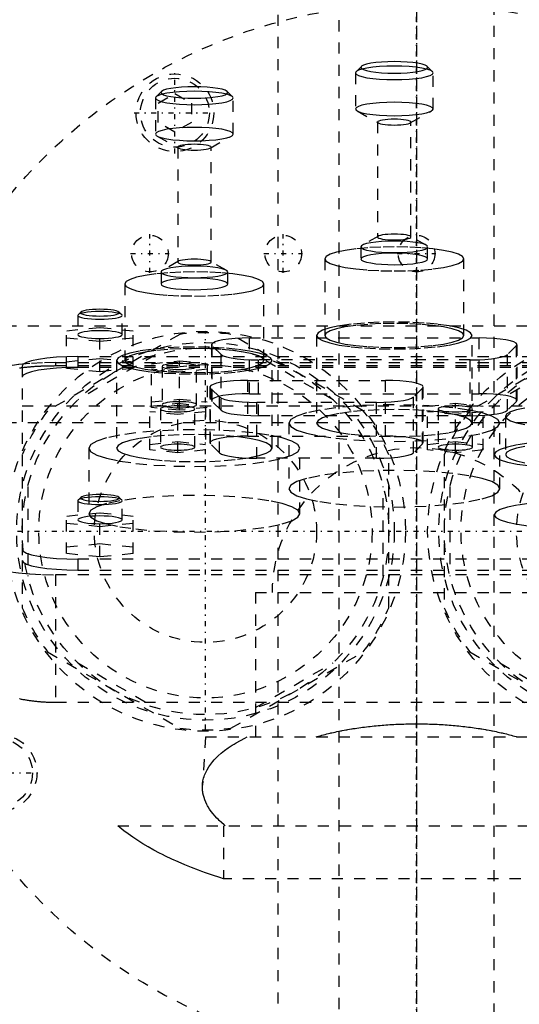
# Model space of a CAD drawing. Extents: x -120 to 120, y -136 to 719.
# Tile 7 of 11: x -36 to 9, y 257 to 346. Entities that reach past the tile are written whole.
import ezdxf

# ---------------------------------------------------------------- set-up
doc = ezdxf.new("R2010")
doc.units = 0
doc.linetypes.add('CENTER', pattern=[1.5, 0.45, -0.5, 0.05, -0.5])
doc.linetypes.add('DASHED', pattern=[2, 1, -1])
doc.layers.add('AM_3', color=7, linetype='DASHED')
doc.layers.add('AM_7', color=7, linetype='CENTER')

msp = doc.modelspace()

# ---------------------------------------------------------------- linework, layer by layer
at = {"layer": 'AM_3', "color": 6, "linetype": 'DASHED'}
for p, q in [((-7, 680), (-7, -97.5)), ((7, -97.5), (7, 680)), ((-12.5, 664.5), (-12.5, -56.5)), ((-5.5, 341.261), (-5.5, 338.011)), ((-4.953, 341.845), (-5.445, 341.368)), ((1.445, 341.368), (0.953, 341.845)), ((1.5, 338.011), (1.5, 341.261)), ((-22.953, 339.587), (-23.445, 339.11)), ((-16.555, 339.11), (-17.047, 339.587)), ((-23.5, 339.003), (-23.5, 335.753)), ((-23.25, 338.538), (-21.75, 339.404)), ((-21.75, 339.404), (-20.25, 338.538)), ((-16.5, 335.753), (-16.5, 339.003)), ((-23.25, 336.806), (-23.25, 338.538)), ((-20.25, 338.538), (-20.25, 336.806)), ((-5.345, 337.832), (-3.434, 336.753)), ((-0.566, 336.753), (1.345, 337.832)), ((-21.75, 335.94), (-23.25, 336.806)), ((-20.25, 336.806), (-21.75, 335.94)), ((-3.5, 336.829), (-3.5, 326.489)), ((-0.5, 326.489), (-0.5, 336.829)), ((-23.345, 335.575), (-21.434, 334.495)), ((-18.566, 334.495), (-16.655, 335.575)), ((-21.5, 334.571), (-21.5, 324.232)), ((-18.5, 324.232), (-18.5, 334.571)), ((-3.434, 326.565), (-4.868, 325.756)), ((0.868, 325.756), (-0.566, 326.565)), ((-5, 325.602), (-5, 324.519)), ((1, 324.519), (1, 325.602)), ((-8.25, 324.519), (-8.25, 317.625)), ((4.25, 317.625), (4.25, 324.519)), ((-21.434, 324.308), (-22.868, 323.499)), ((-17.132, 323.499), (-18.566, 324.308)), ((-23, 323.345), (-23, 322.262)), ((-17, 322.262), (-17, 323.345)), ((-26.25, 322.262), (-26.25, 315.369)), ((-13.75, 315.369), (-13.75, 322.262)), ((-30.469, 319.493), (-30.5, 319.432)), ((-30.5, 319.432), (-30.5, 317.709)), ((-30.223, 319.732), (-30.469, 319.493)), ((-26.531, 319.493), (-26.777, 319.732)), ((-26.5, 317.709), (-26.5, 319.432)), ((-45, 318.5), (45, 318.5)), ((-28.5, 318.32), (-31.5, 318.019)), ((-28.5, 314.359), (-28.5, 318.32)), ((-25.5, 318.019), (-28.5, 318.32)), ((-21.296, 317.727), (-33.204, 310.852)), ((-31.5, 314.66), (-31.5, 318.019)), ((-31.5, 317.417), (-28.5, 317.117)), ((-28.5, 317.117), (-25.5, 317.417)), ((-25.5, 314.66), (-25.5, 318.019)), ((-4.796, 310.852), (-16.704, 317.727)), ((-15.048, 317.404), (5.648, 317.404)), ((-15.048, 312.382), (-15.048, 317.404)), ((-9, 317.625), (-9, 309.747)), ((16.704, 317.727), (4.796, 310.852)), ((5, 309.747), (5, 317.625)), ((5.648, 312.382), (5.648, 317.404)), ((-18.448, 316.814), (-18.448, 311.791)), ((-18.396, 311.689), (-18.396, 316.711)), ((-17.585, 315.912), (-18.396, 316.711)), ((8.996, 316.711), (8.185, 315.912)), ((8.996, 311.689), (8.996, 316.711)), ((9.048, 311.791), (9.048, 316.814)), ((-31.5, 315.262), (-28.5, 315.563)), ((-30.5, 315.733), (30.5, 315.733)), ((-30.5, 315.733), (-30.5, 314.748)), ((-23.509, 315.872), (-30.491, 311.841)), ((-28.5, 315.563), (-25.5, 315.262)), ((-17.585, 310.89), (-17.585, 315.912)), ((-7.509, 311.841), (-14.491, 315.872)), ((14.491, 315.872), (7.509, 311.841)), ((8.185, 310.89), (8.185, 315.912)), ((-35.5, 314.865), (-35.5, 297.383)), ((-32.5, 315.182), (-32.5, 314.91)), ((-32.5, 315.182), (32.5, 315.182)), ((-32.5, 314.91), (32.5, 314.91)), ((-28.5, 314.359), (-31.5, 314.66)), ((30.5, 314.748), (-30.5, 314.748)), ((-25.5, 314.66), (-28.5, 314.359)), ((-27, 315.369), (-27, 307.49)), ((-23.85, 315.089), (-21.35, 315.34)), ((-23.85, 311.141), (-23.85, 315.089)), ((-22.9, 314.839), (-22.9, 311.392)), ((-21.35, 315.34), (-18.85, 315.089)), ((-21.35, 310.891), (-21.35, 315.34)), ((-19.8, 311.392), (-19.8, 314.839)), ((-18.85, 315.089), (-18.85, 311.141)), ((-14.237, 310.402), (-14.237, 315.425)), ((4.837, 315.425), (-14.237, 315.425)), ((-13, 307.49), (-13, 315.369)), ((4.837, 310.402), (4.837, 315.425)), ((-21.35, 314.337), (-23.85, 314.588)), ((-18.85, 314.588), (-21.35, 314.337)), ((-18.598, 312.994), (-18.598, 307.971)), ((-18.546, 307.868), (-18.546, 312.891)), ((-17.735, 312.092), (-18.546, 312.891)), ((-15.198, 313.584), (-2.802, 313.584)), ((-15.198, 308.561), (-15.198, 313.584)), ((-2.802, 308.561), (-2.802, 313.584)), ((0.546, 312.891), (-0.265, 312.092)), ((0.546, 307.868), (0.546, 312.891)), ((0.598, 307.971), (0.598, 312.994)), ((-17.735, 307.07), (-17.735, 312.092)), ((-15.048, 312.382), (5.648, 312.382)), ((-0.265, 307.07), (-0.265, 312.092)), ((-47.497, 311.3), (47.497, 311.3)), ((-24, 311.269), (-21.5, 311.52)), ((-24, 307.321), (-24, 311.269)), ((-23.85, 311.642), (-21.35, 311.893)), ((-21.35, 310.891), (-23.85, 311.141)), ((-21.5, 311.52), (-19, 311.269)), ((-21.5, 307.07), (-21.5, 311.52)), ((-21.35, 311.893), (-18.85, 311.642)), ((-18.85, 311.141), (-21.35, 310.891)), ((-19, 311.269), (-19, 307.321)), ((-17.585, 310.89), (-18.396, 311.689)), ((-14.387, 306.582), (-14.387, 311.604)), ((-3.613, 311.604), (-14.387, 311.604)), ((-3.613, 306.582), (-3.613, 311.604)), ((1, 311.269), (3.5, 311.52)), ((1, 307.321), (1, 311.269)), ((3.5, 311.52), (6, 311.269)), ((3.5, 307.07), (3.5, 311.52)), ((6, 307.321), (6, 311.269)), ((8.996, 311.689), (8.185, 310.89)), ((-21.5, 310.517), (-24, 310.768)), ((-23.05, 311.018), (-23.05, 307.572)), ((-19, 310.768), (-21.5, 310.517)), ((-19.95, 307.572), (-19.95, 311.018)), ((4.837, 310.402), (-14.237, 310.402)), ((3.5, 310.517), (1, 310.768)), ((1.95, 311.018), (1.95, 307.572)), ((6, 310.768), (3.5, 310.517)), ((5.05, 307.572), (5.05, 311.018)), ((8, 310.357), (8, 306.91)), ((-43, 309.8), (44, 309.8)), ((-11.5, 309.747), (-11.5, 303.838)), ((7.5, 303.838), (7.5, 309.747)), ((-15.198, 308.561), (-2.802, 308.561)), ((-24, 307.822), (-21.5, 308.073)), ((-21.5, 308.073), (-19, 307.822)), ((-17.735, 307.07), (-18.546, 307.868)), ((0.546, 307.868), (-0.265, 307.07)), ((1, 307.822), (3.5, 308.073)), ((3.5, 308.073), (6, 307.822)), ((-29.5, 307.49), (-29.5, 301.581)), ((-21.5, 307.07), (-24, 307.321)), ((-19, 307.321), (-21.5, 307.07)), ((-10.5, 301.581), (-10.5, 307.49)), ((-2.5, 293.125), (-2.5, 306.875)), ((3.5, 307.07), (1, 307.321)), ((2.5, 306.875), (2.5, 293.125)), ((6, 307.321), (3.5, 307.07)), ((-3.613, 306.582), (-14.387, 306.582)), ((-35, 304.031), (-35, 295.969)), ((-3, 295.969), (-3, 304.031)), ((3, 304.031), (3, 295.969)), ((-30.5, 302.756), (-30.5, 301.032)), ((-30.223, 303.056), (-30.469, 302.817)), ((-26.531, 302.817), (-26.777, 303.056)), ((-26.5, 301.032), (-26.5, 302.756)), ((-28.5, 301.643), (-31.5, 301.342)), ((-31.5, 297.99), (-31.5, 301.342)), ((-28.5, 297.689), (-28.5, 301.643)), ((-25.5, 301.342), (-28.5, 301.643)), ((-25.5, 297.99), (-25.5, 301.342)), ((-31.5, 300.741), (-28.5, 300.44)), ((-28.5, 300.44), (-25.5, 300.741)), ((-31.5, 298.591), (-28.5, 298.892)), ((-28.5, 298.892), (-25.5, 298.591)), ((-28.5, 297.689), (-31.5, 297.99)), ((-25.5, 297.99), (-28.5, 297.689)), ((-35.5, 297.383), (-35.5, 293.125)), ((30.5, 297.5), (-30.5, 297.5)), ((-30.5, 297.5), (-30.5, 296.515)), ((-32.5, 296.081), (-32.5, 284.586)), ((32.5, 296.081), (-32.5, 296.081)), ((-30.5, 296.515), (30.5, 296.515)), ((-14.5, 294.5), (-14.5, 281.5)), ((-14.5, 294.5), (14.5, 294.5)), ((-33.204, 289.148), (-21.296, 282.273)), ((-16.704, 282.273), (-4.796, 289.148)), ((4.796, 289.148), (16.704, 282.273)), ((-30.491, 288.159), (-23.509, 284.128)), ((-14.491, 284.128), (-7.509, 288.159)), ((7.509, 288.159), (14.491, 284.128)), ((32.5, 284.586), (-32.5, 284.586)), ((-19, 281.5), (-19.272, 277.154)), ((-19, 281.5), (19, 281.5)), ((-26.891, 273.5), (26.891, 273.5)), ((-17.375, 273.5), (-17.375, 268.733)), ((17.375, 268.733), (-17.375, 268.733))]:
    msp.add_line(p, q, dxfattribs=at)
for points in [[(-5, 341.753), (-4.942, 341.652), (-4.772, 341.554), (-4.494, 341.464), (-4.121, 341.385), (-3.667, 341.32), (-3.148, 341.272), (-2.585, 341.242), (-2, 341.232), (-1.415, 341.242), (-0.852, 341.272), (-0.333, 341.32), (0.121, 341.385), (0.494, 341.464), (0.772, 341.554), (0.942, 341.652), (1, 341.753), (0.942, 341.855), (0.772, 341.953), (0.494, 342.043), (0.121, 342.122), (-0.333, 342.186), (-0.852, 342.235), (-1.415, 342.264), (-2, 342.274), (-2.585, 342.264), (-3.148, 342.235), (-3.667, 342.186), (-4.121, 342.122), (-4.494, 342.043), (-4.772, 341.953), (-4.942, 341.855)], [(-5.5, 341.261), (-5.433, 341.142), (-5.234, 341.028), (-4.91, 340.923), (-4.475, 340.831), (-3.944, 340.756), (-3.339, 340.699), (-2.683, 340.665), (-2, 340.653), (-1.317, 340.665), (-0.661, 340.699), (-0.056, 340.756), (0.475, 340.831), (0.91, 340.923), (1.234, 341.028), (1.433, 341.142), (1.5, 341.261), (1.433, 341.379), (1.234, 341.493), (0.91, 341.599), (0.475, 341.691), (-0.056, 341.766), (-0.661, 341.822), (-1.317, 341.857), (-2, 341.869), (-2.683, 341.857), (-3.339, 341.822), (-3.944, 341.766), (-4.475, 341.691), (-4.91, 341.599), (-5.234, 341.493), (-5.433, 341.379)], [(-23.5, 339.003), (-23.433, 338.884), (-23.234, 338.77), (-22.91, 338.665), (-22.475, 338.573), (-21.944, 338.498), (-21.339, 338.441), (-20.683, 338.407), (-20, 338.395), (-19.317, 338.407), (-18.661, 338.441), (-18.056, 338.498), (-17.525, 338.573), (-17.09, 338.665), (-16.766, 338.77), (-16.567, 338.884), (-16.5, 339.003), (-16.567, 339.122), (-16.766, 339.236), (-17.09, 339.341), (-17.525, 339.433), (-18.056, 339.508), (-18.661, 339.565), (-19.317, 339.599), (-20, 339.611), (-20.683, 339.599), (-21.339, 339.565), (-21.944, 339.508), (-22.475, 339.433), (-22.91, 339.341), (-23.234, 339.236), (-23.433, 339.122)], [(-23, 339.495), (-22.942, 339.394), (-22.772, 339.296), (-22.494, 339.206), (-22.121, 339.127), (-21.667, 339.062), (-21.148, 339.014), (-20.585, 338.984), (-20, 338.974), (-19.415, 338.984), (-18.852, 339.014), (-18.333, 339.062), (-17.879, 339.127), (-17.506, 339.206), (-17.228, 339.296), (-17.058, 339.394), (-17, 339.495), (-17.058, 339.597), (-17.228, 339.695), (-17.506, 339.785), (-17.879, 339.864), (-18.333, 339.929), (-18.852, 339.977), (-19.415, 340.006), (-20, 340.016), (-20.585, 340.006), (-21.148, 339.977), (-21.667, 339.929), (-22.121, 339.864), (-22.494, 339.785), (-22.772, 339.695), (-22.942, 339.597)], [(-5.5, 338.011), (-5.433, 337.892), (-5.234, 337.778), (-4.91, 337.673), (-4.475, 337.581), (-3.944, 337.506), (-3.339, 337.45), (-2.683, 337.415), (-2, 337.403), (-1.317, 337.415), (-0.661, 337.45), (-0.056, 337.506), (0.475, 337.581), (0.91, 337.673), (1.234, 337.778), (1.433, 337.892), (1.5, 338.011), (1.433, 338.13), (1.234, 338.244), (0.91, 338.349), (0.475, 338.441), (-0.056, 338.516), (-0.661, 338.573), (-1.317, 338.607), (-2, 338.619), (-2.683, 338.607), (-3.339, 338.573), (-3.944, 338.516), (-4.475, 338.441), (-4.91, 338.349), (-5.234, 338.244), (-5.433, 338.13)], [(-3.5, 336.829), (-3.471, 336.778), (-3.386, 336.73), (-3.247, 336.685), (-3.061, 336.645), (-2.833, 336.613), (-2.574, 336.589), (-2.293, 336.574), (-2, 336.569), (-1.707, 336.574), (-1.426, 336.589), (-1.167, 336.613), (-0.939, 336.645), (-0.753, 336.685), (-0.614, 336.73), (-0.529, 336.778), (-0.5, 336.829), (-0.529, 336.88), (-0.614, 336.929), (-0.753, 336.974), (-0.939, 337.013), (-1.167, 337.046), (-1.426, 337.07), (-1.707, 337.085), (-2, 337.09), (-2.293, 337.085), (-2.574, 337.07), (-2.833, 337.046), (-3.061, 337.013), (-3.247, 336.974), (-3.386, 336.929), (-3.471, 336.88)], [(-23.5, 335.753), (-23.433, 335.635), (-23.234, 335.521), (-22.91, 335.415), (-22.475, 335.323), (-21.944, 335.248), (-21.339, 335.192), (-20.683, 335.157), (-20, 335.145), (-19.317, 335.157), (-18.661, 335.192), (-18.056, 335.248), (-17.525, 335.323), (-17.09, 335.415), (-16.766, 335.521), (-16.567, 335.635), (-16.5, 335.753), (-16.567, 335.872), (-16.766, 335.986), (-17.09, 336.091), (-17.525, 336.183), (-18.056, 336.258), (-18.661, 336.315), (-19.317, 336.349), (-20, 336.361), (-20.683, 336.349), (-21.339, 336.315), (-21.944, 336.258), (-22.475, 336.183), (-22.91, 336.091), (-23.234, 335.986), (-23.433, 335.872)], [(-21.5, 334.571), (-21.471, 334.521), (-21.386, 334.472), (-21.247, 334.427), (-21.061, 334.387), (-20.833, 334.355), (-20.574, 334.331), (-20.293, 334.316), (-20, 334.311), (-19.707, 334.316), (-19.426, 334.331), (-19.167, 334.355), (-18.939, 334.387), (-18.753, 334.427), (-18.614, 334.472), (-18.529, 334.521), (-18.5, 334.571), (-18.529, 334.622), (-18.614, 334.671), (-18.753, 334.716), (-18.939, 334.756), (-19.167, 334.788), (-19.426, 334.812), (-19.707, 334.827), (-20, 334.832), (-20.293, 334.827), (-20.574, 334.812), (-20.833, 334.788), (-21.061, 334.756), (-21.247, 334.716), (-21.386, 334.671), (-21.471, 334.622)], [(-3.5, 326.489), (-3.471, 326.438), (-3.386, 326.389), (-3.247, 326.344), (-3.061, 326.305), (-2.833, 326.272), (-2.574, 326.248), (-2.293, 326.233), (-2, 326.228), (-1.707, 326.233), (-1.426, 326.248), (-1.167, 326.272), (-0.939, 326.305), (-0.753, 326.344), (-0.614, 326.389), (-0.529, 326.438), (-0.5, 326.489), (-0.529, 326.54), (-0.614, 326.588), (-0.753, 326.633), (-0.939, 326.673), (-1.167, 326.705), (-1.426, 326.729), (-1.707, 326.744), (-2, 326.749), (-2.293, 326.744), (-2.574, 326.729), (-2.833, 326.705), (-3.061, 326.673), (-3.247, 326.633), (-3.386, 326.588), (-3.471, 326.54)], [(-8.25, 324.519), (-8.13, 324.307), (-7.774, 324.104), (-7.197, 323.916), (-6.419, 323.752), (-5.472, 323.617), (-4.392, 323.516), (-3.219, 323.455), (-2, 323.434), (-0.781, 323.455), (0.392, 323.516), (1.472, 323.617), (2.419, 323.752), (3.197, 323.916), (3.774, 324.104), (4.13, 324.307), (4.25, 324.519), (4.13, 324.731), (3.774, 324.934), (3.197, 325.122), (2.419, 325.287), (1.472, 325.422), (0.392, 325.522), (-0.781, 325.584), (-2, 325.604), (-3.219, 325.584), (-4.392, 325.522), (-5.472, 325.422), (-6.419, 325.287), (-7.197, 325.122), (-7.774, 324.934), (-8.13, 324.731)], [(-5, 325.602), (-4.942, 325.501), (-4.772, 325.403), (-4.494, 325.313), (-4.121, 325.234), (-3.667, 325.169), (-3.148, 325.121), (-2.585, 325.092), (-2, 325.081), (-1.415, 325.092), (-0.852, 325.121), (-0.333, 325.169), (0.121, 325.234), (0.494, 325.313), (0.772, 325.403), (0.942, 325.501), (1, 325.602), (0.942, 325.704), (0.772, 325.802), (0.494, 325.892), (0.121, 325.971), (-0.333, 326.036), (-0.852, 326.084), (-1.415, 326.113), (-2, 326.123), (-2.585, 326.113), (-3.148, 326.084), (-3.667, 326.036), (-4.121, 325.971), (-4.494, 325.892), (-4.772, 325.802), (-4.942, 325.704)], [(-21.5, 324.232), (-21.471, 324.181), (-21.386, 324.132), (-21.247, 324.087), (-21.061, 324.048), (-20.833, 324.015), (-20.574, 323.991), (-20.293, 323.976), (-20, 323.971), (-19.707, 323.976), (-19.426, 323.991), (-19.167, 324.015), (-18.939, 324.048), (-18.753, 324.087), (-18.614, 324.132), (-18.529, 324.181), (-18.5, 324.232), (-18.529, 324.283), (-18.614, 324.331), (-18.753, 324.376), (-18.939, 324.416), (-19.167, 324.448), (-19.426, 324.472), (-19.707, 324.487), (-20, 324.492), (-20.293, 324.487), (-20.574, 324.472), (-20.833, 324.448), (-21.061, 324.416), (-21.247, 324.376), (-21.386, 324.331), (-21.471, 324.283)], [(-5, 324.519), (-4.942, 324.418), (-4.772, 324.32), (-4.494, 324.23), (-4.121, 324.151), (-3.667, 324.086), (-3.148, 324.038), (-2.585, 324.008), (-2, 323.998), (-1.415, 324.008), (-0.852, 324.038), (-0.333, 324.086), (0.121, 324.151), (0.494, 324.23), (0.772, 324.32), (0.942, 324.418), (1, 324.519), (0.942, 324.621), (0.772, 324.719), (0.494, 324.809), (0.121, 324.888), (-0.333, 324.952), (-0.852, 325), (-1.415, 325.03), (-2, 325.04), (-2.585, 325.03), (-3.148, 325), (-3.667, 324.952), (-4.121, 324.888), (-4.494, 324.809), (-4.772, 324.719), (-4.942, 324.621)], [(-23, 323.345), (-22.942, 323.244), (-22.772, 323.146), (-22.494, 323.056), (-22.121, 322.977), (-21.667, 322.912), (-21.148, 322.864), (-20.585, 322.835), (-20, 322.825), (-19.415, 322.835), (-18.852, 322.864), (-18.333, 322.912), (-17.879, 322.977), (-17.506, 323.056), (-17.228, 323.146), (-17.058, 323.244), (-17, 323.345), (-17.058, 323.447), (-17.228, 323.545), (-17.506, 323.635), (-17.879, 323.714), (-18.333, 323.779), (-18.852, 323.827), (-19.415, 323.856), (-20, 323.866), (-20.585, 323.856), (-21.148, 323.827), (-21.667, 323.779), (-22.121, 323.714), (-22.494, 323.635), (-22.772, 323.545), (-22.942, 323.447)], [(-26.25, 322.262), (-26.13, 322.05), (-25.774, 321.847), (-25.197, 321.659), (-24.419, 321.495), (-23.472, 321.36), (-22.392, 321.259), (-21.219, 321.198), (-20, 321.177), (-18.781, 321.198), (-17.608, 321.259), (-16.528, 321.36), (-15.581, 321.495), (-14.803, 321.659), (-14.226, 321.847), (-13.87, 322.05), (-13.75, 322.262), (-13.87, 322.474), (-14.226, 322.677), (-14.803, 322.865), (-15.581, 323.03), (-16.528, 323.165), (-17.608, 323.265), (-18.781, 323.327), (-20, 323.347), (-21.219, 323.327), (-22.392, 323.265), (-23.472, 323.165), (-24.419, 323.03), (-25.197, 322.865), (-25.774, 322.677), (-26.13, 322.474)], [(-23, 322.262), (-22.942, 322.161), (-22.772, 322.063), (-22.494, 321.973), (-22.121, 321.894), (-21.667, 321.829), (-21.148, 321.781), (-20.585, 321.751), (-20, 321.741), (-19.415, 321.751), (-18.852, 321.781), (-18.333, 321.829), (-17.879, 321.894), (-17.506, 321.973), (-17.228, 322.063), (-17.058, 322.161), (-17, 322.262), (-17.058, 322.364), (-17.228, 322.462), (-17.506, 322.552), (-17.879, 322.631), (-18.333, 322.695), (-18.852, 322.743), (-19.415, 322.773), (-20, 322.783), (-20.585, 322.773), (-21.148, 322.743), (-21.667, 322.695), (-22.121, 322.631), (-22.494, 322.552), (-22.772, 322.462), (-22.942, 322.364)], [(-26.75, 319.678), (-26.784, 319.738), (-26.883, 319.795), (-27.045, 319.847), (-27.263, 319.893), (-27.528, 319.931), (-27.83, 319.959), (-28.159, 319.976), (-28.5, 319.982), (-28.841, 319.976), (-29.17, 319.959), (-29.472, 319.931), (-29.737, 319.893), (-29.955, 319.847), (-30.117, 319.795), (-30.216, 319.738), (-30.25, 319.678), (-30.216, 319.619), (-30.117, 319.562), (-29.955, 319.51), (-29.737, 319.464), (-29.472, 319.426), (-29.17, 319.398), (-28.841, 319.38), (-28.5, 319.375), (-28.159, 319.38), (-27.83, 319.398), (-27.528, 319.426), (-27.263, 319.464), (-27.045, 319.51), (-26.883, 319.562), (-26.784, 319.619)], [(-9, 317.625), (-8.865, 317.388), (-8.467, 317.16), (-7.82, 316.95), (-6.95, 316.766), (-5.889, 316.615), (-4.679, 316.502), (-3.366, 316.433), (-2, 316.41), (-0.634, 316.433), (0.679, 316.502), (1.889, 316.615), (2.95, 316.766), (3.82, 316.95), (4.467, 317.16), (4.865, 317.388), (5, 317.625), (4.865, 317.863), (4.467, 318.091), (3.82, 318.301), (2.95, 318.485), (1.889, 318.636), (0.679, 318.749), (-0.634, 318.818), (-2, 318.841), (-3.366, 318.818), (-4.679, 318.749), (-5.889, 318.636), (-6.95, 318.485), (-7.82, 318.301), (-8.467, 318.091), (-8.865, 317.863)], [(-8.25, 317.625), (-8.13, 317.414), (-7.774, 317.21), (-7.197, 317.023), (-6.419, 316.858), (-5.472, 316.723), (-4.392, 316.623), (-3.219, 316.561), (-2, 316.54), (-0.781, 316.561), (0.392, 316.623), (1.472, 316.723), (2.419, 316.858), (3.197, 317.023), (3.774, 317.21), (4.13, 317.414), (4.25, 317.625), (4.13, 317.837), (3.774, 318.041), (3.197, 318.228), (2.419, 318.393), (1.472, 318.528), (0.392, 318.628), (-0.781, 318.69), (-2, 318.711), (-3.219, 318.69), (-4.392, 318.628), (-5.472, 318.528), (-6.419, 318.393), (-7.197, 318.228), (-7.774, 318.041), (-8.13, 317.837)], [(-27, 315.369), (-26.865, 315.131), (-26.467, 314.903), (-25.82, 314.693), (-24.95, 314.509), (-23.889, 314.358), (-22.679, 314.245), (-21.366, 314.176), (-20, 314.153), (-18.634, 314.176), (-17.321, 314.245), (-16.111, 314.358), (-15.05, 314.509), (-14.18, 314.693), (-13.533, 314.903), (-13.135, 315.131), (-13, 315.369), (-13.135, 315.606), (-13.533, 315.834), (-14.18, 316.044), (-15.05, 316.228), (-16.111, 316.379), (-17.321, 316.492), (-18.634, 316.561), (-20, 316.584), (-21.366, 316.561), (-22.679, 316.492), (-23.889, 316.379), (-24.95, 316.228), (-25.82, 316.044), (-26.467, 315.834), (-26.865, 315.606)], [(-26.25, 315.369), (-26.13, 315.157), (-25.774, 314.953), (-25.197, 314.766), (-24.419, 314.601), (-23.472, 314.466), (-22.392, 314.366), (-21.219, 314.304), (-20, 314.283), (-18.781, 314.304), (-17.608, 314.366), (-16.528, 314.466), (-15.581, 314.601), (-14.803, 314.766), (-14.226, 314.953), (-13.87, 315.157), (-13.75, 315.369), (-13.87, 315.58), (-14.226, 315.784), (-14.803, 315.971), (-15.581, 316.136), (-16.528, 316.271), (-17.608, 316.371), (-18.781, 316.433), (-20, 316.454), (-21.219, 316.433), (-22.392, 316.371), (-23.472, 316.271), (-24.419, 316.136), (-25.197, 315.971), (-25.774, 315.784), (-26.13, 315.58)], [(-19.95, 311.018), (-19.98, 311.071), (-20.068, 311.121), (-20.211, 311.168), (-20.404, 311.209), (-20.639, 311.242), (-20.907, 311.267), (-21.198, 311.282), (-21.5, 311.288), (-21.802, 311.282), (-22.093, 311.267), (-22.361, 311.242), (-22.596, 311.209), (-22.789, 311.168), (-22.932, 311.121), (-23.02, 311.071), (-23.05, 311.018), (-23.02, 310.966), (-22.932, 310.915), (-22.789, 310.869), (-22.596, 310.828), (-22.361, 310.795), (-22.093, 310.77), (-21.802, 310.754), (-21.5, 310.749), (-21.198, 310.754), (-20.907, 310.77), (-20.639, 310.795), (-20.404, 310.828), (-20.211, 310.869), (-20.068, 310.915), (-19.98, 310.966)], [(-19.8, 311.392), (-19.83, 311.444), (-19.918, 311.495), (-20.061, 311.541), (-20.254, 311.582), (-20.489, 311.616), (-20.757, 311.641), (-21.048, 311.656), (-21.35, 311.661), (-21.652, 311.656), (-21.943, 311.641), (-22.211, 311.616), (-22.446, 311.582), (-22.639, 311.541), (-22.782, 311.495), (-22.87, 311.444), (-22.9, 311.392), (-22.87, 311.339), (-22.782, 311.289), (-22.639, 311.242), (-22.446, 311.202), (-22.211, 311.168), (-21.943, 311.143), (-21.652, 311.128), (-21.35, 311.123), (-21.048, 311.128), (-20.757, 311.143), (-20.489, 311.168), (-20.254, 311.202), (-20.061, 311.242), (-19.918, 311.289), (-19.83, 311.339)], [(-11.5, 309.747), (-11.317, 309.425), (-10.777, 309.116), (-9.899, 308.831), (-8.718, 308.581), (-7.278, 308.375), (-5.635, 308.223), (-3.853, 308.129), (-2, 308.097), (-0.147, 308.129), (1.635, 308.223), (3.278, 308.375), (4.718, 308.581), (5.899, 308.831), (6.777, 309.116), (7.317, 309.425), (7.5, 309.747), (7.317, 310.069), (6.777, 310.378), (5.899, 310.664), (4.718, 310.914), (3.278, 311.119), (1.635, 311.271), (-0.147, 311.365), (-2, 311.397), (-3.853, 311.365), (-5.635, 311.271), (-7.278, 311.119), (-8.718, 310.914), (-9.899, 310.664), (-10.777, 310.378), (-11.317, 310.069)], [(5.05, 311.018), (5.02, 311.071), (4.932, 311.121), (4.789, 311.168), (4.596, 311.209), (4.361, 311.242), (4.093, 311.267), (3.802, 311.282), (3.5, 311.288), (3.198, 311.282), (2.907, 311.267), (2.639, 311.242), (2.404, 311.209), (2.211, 311.168), (2.068, 311.121), (1.98, 311.071), (1.95, 311.018), (1.98, 310.966), (2.068, 310.915), (2.211, 310.869), (2.404, 310.828), (2.639, 310.795), (2.907, 310.77), (3.198, 310.754), (3.5, 310.749), (3.802, 310.754), (4.093, 310.77), (4.361, 310.795), (4.596, 310.828), (4.789, 310.869), (4.932, 310.915), (5.02, 310.966)], [(-9, 309.747), (-8.865, 309.51), (-8.467, 309.282), (-7.82, 309.072), (-6.95, 308.888), (-5.889, 308.736), (-4.679, 308.624), (-3.366, 308.555), (-2, 308.531), (-0.634, 308.555), (0.679, 308.624), (1.889, 308.736), (2.95, 308.888), (3.82, 309.072), (4.467, 309.282), (4.865, 309.51), (5, 309.747), (4.865, 309.984), (4.467, 310.212), (3.82, 310.422), (2.95, 310.607), (1.889, 310.758), (0.679, 310.87), (-0.634, 310.939), (-2, 310.963), (-3.366, 310.939), (-4.679, 310.87), (-5.889, 310.758), (-6.95, 310.607), (-7.82, 310.422), (-8.467, 310.212), (-8.865, 309.984)], [(-29.5, 307.49), (-29.317, 307.168), (-28.777, 306.859), (-27.899, 306.574), (-26.718, 306.324), (-25.278, 306.118), (-23.635, 305.966), (-21.853, 305.872), (-20, 305.84), (-18.147, 305.872), (-16.365, 305.966), (-14.722, 306.118), (-13.282, 306.324), (-12.101, 306.574), (-11.223, 306.859), (-10.683, 307.168), (-10.5, 307.49), (-10.683, 307.812), (-11.223, 308.121), (-12.101, 308.407), (-13.282, 308.657), (-14.722, 308.862), (-16.365, 309.014), (-18.147, 309.108), (-20, 309.14), (-21.853, 309.108), (-23.635, 309.014), (-25.278, 308.862), (-26.718, 308.657), (-27.899, 308.407), (-28.777, 308.121), (-29.317, 307.812)], [(-27, 307.49), (-26.865, 307.253), (-26.467, 307.025), (-25.82, 306.815), (-24.95, 306.631), (-23.889, 306.479), (-22.679, 306.367), (-21.366, 306.298), (-20, 306.275), (-18.634, 306.298), (-17.321, 306.367), (-16.111, 306.479), (-15.05, 306.631), (-14.18, 306.815), (-13.533, 307.025), (-13.135, 307.253), (-13, 307.49), (-13.135, 307.727), (-13.533, 307.955), (-14.18, 308.165), (-15.05, 308.35), (-16.111, 308.501), (-17.321, 308.613), (-18.634, 308.682), (-20, 308.706), (-21.366, 308.682), (-22.679, 308.613), (-23.889, 308.501), (-24.95, 308.35), (-25.82, 308.165), (-26.467, 307.955), (-26.865, 307.727)], [(-19.95, 307.572), (-19.98, 307.624), (-20.068, 307.675), (-20.211, 307.721), (-20.404, 307.762), (-20.639, 307.795), (-20.907, 307.82), (-21.198, 307.836), (-21.5, 307.841), (-21.802, 307.836), (-22.093, 307.82), (-22.361, 307.795), (-22.596, 307.762), (-22.789, 307.721), (-22.932, 307.675), (-23.02, 307.624), (-23.05, 307.572), (-23.02, 307.519), (-22.932, 307.469), (-22.789, 307.422), (-22.596, 307.381), (-22.361, 307.348), (-22.093, 307.323), (-21.802, 307.308), (-21.5, 307.302), (-21.198, 307.308), (-20.907, 307.323), (-20.639, 307.348), (-20.404, 307.381), (-20.211, 307.422), (-20.068, 307.469), (-19.98, 307.519)], [(5.05, 307.572), (5.02, 307.624), (4.932, 307.675), (4.789, 307.721), (4.596, 307.762), (4.361, 307.795), (4.093, 307.82), (3.802, 307.836), (3.5, 307.841), (3.198, 307.836), (2.907, 307.82), (2.639, 307.795), (2.404, 307.762), (2.211, 307.721), (2.068, 307.675), (1.98, 307.624), (1.95, 307.572), (1.98, 307.519), (2.068, 307.469), (2.211, 307.422), (2.404, 307.381), (2.639, 307.348), (2.907, 307.323), (3.198, 307.308), (3.5, 307.302), (3.802, 307.308), (4.093, 307.323), (4.361, 307.348), (4.596, 307.381), (4.789, 307.422), (4.932, 307.469), (5.02, 307.519)], [(-11.5, 303.838), (-11.317, 303.516), (-10.777, 303.207), (-9.899, 302.922), (-8.718, 302.672), (-7.278, 302.466), (-5.635, 302.314), (-3.853, 302.22), (-2, 302.188), (-0.147, 302.22), (1.635, 302.314), (3.278, 302.466), (4.718, 302.672), (5.899, 302.922), (6.777, 303.207), (7.317, 303.516), (7.5, 303.838), (7.317, 304.16), (6.777, 304.469), (5.899, 304.755), (4.718, 305.005), (3.278, 305.21), (1.635, 305.362), (-0.147, 305.456), (-2, 305.488), (-3.853, 305.456), (-5.635, 305.362), (-7.278, 305.21), (-8.718, 305.005), (-9.899, 304.755), (-10.777, 304.469), (-11.317, 304.16)], [(-26.5, 302.756), (-26.538, 302.824), (-26.652, 302.889), (-26.837, 302.949), (-27.086, 303.001), (-27.389, 303.045), (-27.735, 303.077), (-28.11, 303.096), (-28.5, 303.103), (-28.89, 303.096), (-29.265, 303.077), (-29.611, 303.045), (-29.914, 303.001), (-30.163, 302.949), (-30.348, 302.889), (-30.462, 302.824), (-30.5, 302.756), (-30.462, 302.688), (-30.348, 302.623), (-30.163, 302.563), (-29.914, 302.51), (-29.611, 302.467), (-29.265, 302.435), (-28.89, 302.415), (-28.5, 302.408), (-28.11, 302.415), (-27.735, 302.435), (-27.389, 302.467), (-27.086, 302.51), (-26.837, 302.563), (-26.652, 302.623), (-26.538, 302.688)], [(-29.5, 301.581), (-29.317, 301.259), (-28.777, 300.949), (-27.899, 300.664), (-26.718, 300.414), (-25.278, 300.209), (-23.635, 300.057), (-21.853, 299.963), (-20, 299.931), (-18.147, 299.963), (-16.365, 300.057), (-14.722, 300.209), (-13.282, 300.414), (-12.101, 300.664), (-11.223, 300.949), (-10.683, 301.259), (-10.5, 301.581), (-10.683, 301.903), (-11.223, 302.212), (-12.101, 302.497), (-13.282, 302.747), (-14.722, 302.952), (-16.365, 303.105), (-18.147, 303.199), (-20, 303.23), (-21.853, 303.199), (-23.635, 303.105), (-25.278, 302.952), (-26.718, 302.747), (-27.899, 302.497), (-28.777, 302.212), (-29.317, 301.903)]]:
    msp.add_lwpolyline(points, close=True, dxfattribs=at)
for points in [[(-30.5, 319.432), (-30.462, 319.364), (-30.348, 319.299), (-30.163, 319.239), (-29.914, 319.187), (-29.611, 319.143), (-29.265, 319.111), (-28.89, 319.092), (-28.5, 319.085), (-28.11, 319.092), (-27.735, 319.111), (-27.389, 319.143), (-27.086, 319.187), (-26.837, 319.239), (-26.652, 319.299), (-26.538, 319.364), (-26.5, 319.432)], [(-28.5, 319.78), (-28.896, 319.773), (-29.275, 319.752), (-29.625, 319.719), (-29.93, 319.675), (-30.178, 319.621), (-30.36, 319.56), (-30.469, 319.493)], [(-26.5, 319.432), (-26.538, 319.5), (-26.652, 319.565), (-26.837, 319.625), (-27.086, 319.678), (-27.389, 319.721), (-27.735, 319.753), (-28.11, 319.773), (-28.5, 319.78)], [(-28.5, 318.056), (-28.89, 318.049), (-29.265, 318.03), (-29.611, 317.998), (-29.914, 317.954), (-30.163, 317.902), (-30.348, 317.842), (-30.462, 317.777), (-30.5, 317.709)], [(-30.5, 317.709), (-30.462, 317.641), (-30.348, 317.576), (-30.163, 317.516), (-29.914, 317.463), (-29.611, 317.42), (-29.265, 317.388), (-28.89, 317.368), (-28.5, 317.362), (-28.11, 317.368), (-27.735, 317.388), (-27.389, 317.42), (-27.086, 317.463), (-26.837, 317.516), (-26.652, 317.576), (-26.538, 317.641), (-26.5, 317.709), (-26.538, 317.777), (-26.652, 317.842), (-26.837, 317.902), (-27.086, 317.954), (-27.389, 317.998), (-27.735, 318.03), (-28.11, 318.049), (-28.5, 318.056)], [(-15.048, 317.404), (-15.703, 317.393), (-16.334, 317.36), (-16.916, 317.307), (-17.429, 317.235), (-17.852, 317.148), (-18.17, 317.048), (-18.371, 316.939), (-18.447, 316.825), (-18.396, 316.711)], [(8.996, 316.711), (9.047, 316.825), (8.971, 316.939), (8.77, 317.048), (8.452, 317.148), (8.029, 317.235), (7.516, 317.307), (6.934, 317.36), (6.303, 317.393), (5.648, 317.404)], [(-30.5, 315.733), (-31.475, 315.716), (-32.413, 315.667), (-33.278, 315.587), (-34.036, 315.479), (-34.657, 315.347), (-35.119, 315.197), (-35.404, 315.034), (-35.5, 314.865)], [(-17.585, 315.912), (-17.402, 315.799), (-17.093, 315.695), (-16.671, 315.603), (-16.152, 315.527), (-15.558, 315.471), (-14.911, 315.436), (-14.237, 315.425)], [(4.837, 315.425), (5.511, 315.436), (6.158, 315.471), (6.752, 315.527), (7.271, 315.603), (7.693, 315.695), (8.002, 315.799), (8.185, 315.912)], [(-32.5, 315.182), (-33.671, 315.162), (-34.796, 315.103), (-35.833, 315.007), (-36.743, 314.877), (-37.489, 314.719), (-38.043, 314.539), (-38.385, 314.344), (-38.5, 314.14)], [(-30.5, 314.748), (-31.475, 314.732), (-32.413, 314.682), (-33.278, 314.602), (-34.036, 314.494), (-34.657, 314.362), (-35.119, 314.212), (-35.404, 314.049), (-35.5, 313.88)], [(-19.8, 314.839), (-19.83, 314.891), (-19.918, 314.942), (-20.061, 314.988), (-20.254, 315.029), (-20.489, 315.062), (-20.757, 315.087), (-21.048, 315.103), (-21.35, 315.108), (-21.652, 315.103), (-21.943, 315.087), (-22.211, 315.062), (-22.446, 315.029), (-22.639, 314.988), (-22.782, 314.942), (-22.87, 314.891), (-22.9, 314.839)], [(-22.9, 314.839), (-22.87, 314.786), (-22.782, 314.736), (-22.639, 314.689), (-22.446, 314.648), (-22.211, 314.615), (-21.943, 314.59), (-21.652, 314.575), (-21.35, 314.57), (-21.048, 314.575), (-20.757, 314.59), (-20.489, 314.615), (-20.254, 314.648), (-20.061, 314.689), (-19.918, 314.736), (-19.83, 314.786), (-19.8, 314.839)], [(-15.198, 313.584), (-15.853, 313.573), (-16.484, 313.54), (-17.066, 313.487), (-17.579, 313.415), (-18.002, 313.327), (-18.32, 313.227), (-18.521, 313.118), (-18.597, 313.005), (-18.546, 312.891)], [(0.546, 312.891), (0.597, 313.005), (0.521, 313.118), (0.32, 313.227), (0.002, 313.327), (-0.421, 313.415), (-0.934, 313.487), (-1.516, 313.54), (-2.147, 313.573), (-2.802, 313.584)], [(-15.048, 312.382), (-15.703, 312.371), (-16.334, 312.338), (-16.916, 312.285), (-17.429, 312.213), (-17.852, 312.125), (-18.17, 312.025), (-18.371, 311.916), (-18.447, 311.803), (-18.396, 311.689)], [(-17.735, 312.092), (-17.552, 311.979), (-17.243, 311.874), (-16.821, 311.782), (-16.302, 311.707), (-15.708, 311.651), (-15.061, 311.616), (-14.387, 311.604)], [(-3.613, 311.604), (-2.939, 311.616), (-2.292, 311.651), (-1.698, 311.707), (-1.179, 311.782), (-0.757, 311.874), (-0.448, 311.979), (-0.265, 312.092)], [(8.996, 311.689), (9.047, 311.803), (8.971, 311.916), (8.77, 312.025), (8.452, 312.125), (8.029, 312.213), (7.516, 312.285), (6.934, 312.338), (6.303, 312.371), (5.648, 312.382)], [(9.757, 311.094), (9.011, 310.936), (8.457, 310.756), (8.115, 310.56), (8, 310.357), (8.115, 310.154), (8.457, 309.958), (9.011, 309.778), (9.757, 309.62)], [(-17.585, 310.89), (-17.402, 310.777), (-17.093, 310.672), (-16.671, 310.58), (-16.152, 310.505), (-15.558, 310.448), (-14.911, 310.414), (-14.237, 310.402)], [(4.837, 310.402), (5.511, 310.414), (6.158, 310.448), (6.752, 310.505), (7.271, 310.58), (7.693, 310.672), (8.002, 310.777), (8.185, 310.89)], [(-15.198, 308.561), (-15.853, 308.55), (-16.484, 308.518), (-17.066, 308.464), (-17.579, 308.392), (-18.002, 308.305), (-18.32, 308.205), (-18.521, 308.096), (-18.597, 307.982), (-18.546, 307.868)], [(0.546, 307.868), (0.597, 307.982), (0.521, 308.096), (0.32, 308.205), (0.002, 308.305), (-0.421, 308.392), (-0.934, 308.464), (-1.516, 308.518), (-2.147, 308.55), (-2.802, 308.561)], [(10.111, 307.921), (9.05, 307.77), (8.18, 307.586), (7.533, 307.375), (7.135, 307.147), (7, 306.91), (7.135, 306.673), (7.533, 306.445), (8.18, 306.235), (9.05, 306.051), (10.111, 305.9)], [(9.757, 307.647), (9.011, 307.489), (8.457, 307.309), (8.115, 307.113), (8, 306.91), (8.115, 306.707), (8.457, 306.511), (9.011, 306.331), (9.757, 306.173)], [(-17.735, 307.07), (-17.552, 306.957), (-17.243, 306.852), (-16.821, 306.76), (-16.302, 306.684), (-15.708, 306.628), (-15.061, 306.594), (-14.387, 306.582)], [(-3.613, 306.582), (-2.939, 306.594), (-2.292, 306.628), (-1.698, 306.684), (-1.179, 306.76), (-0.757, 306.852), (-0.448, 306.957), (-0.265, 307.07)], [(-30.223, 303.056), (-30.25, 302.996), (-30.21, 302.937), (-30.105, 302.881), (-29.939, 302.829), (-29.718, 302.784), (-29.451, 302.747), (-29.147, 302.72), (-28.819, 302.703), (-28.479, 302.698), (-28.139, 302.705), (-27.813, 302.722), (-27.513, 302.751), (-27.251, 302.789), (-27.037, 302.835), (-26.878, 302.888), (-26.781, 302.945), (-26.75, 303.004), (-26.785, 303.063), (-26.886, 303.12), (-27.049, 303.172), (-27.266, 303.217), (-27.531, 303.255), (-27.833, 303.283), (-28.16, 303.3), (-28.5, 303.306)], [(-28.5, 303.306), (-28.846, 303.3), (-29.179, 303.282), (-29.484, 303.253), (-29.751, 303.214), (-29.968, 303.167), (-30.128, 303.114), (-30.223, 303.056)], [(10.111, 302.505), (9.05, 302.353), (8.18, 302.169), (7.533, 301.959), (7.135, 301.731), (7, 301.494), (7.135, 301.257), (7.533, 301.029), (8.18, 300.819), (9.05, 300.634), (10.111, 300.483)], [(-28.5, 301.38), (-28.89, 301.373), (-29.265, 301.353), (-29.611, 301.321), (-29.914, 301.278), (-30.163, 301.225), (-30.348, 301.165), (-30.462, 301.1), (-30.5, 301.032)], [(-30.5, 301.032), (-30.462, 300.965), (-30.348, 300.899), (-30.163, 300.839), (-29.914, 300.787), (-29.611, 300.744), (-29.265, 300.711), (-28.89, 300.692), (-28.5, 300.685), (-28.11, 300.692), (-27.735, 300.711), (-27.389, 300.744), (-27.086, 300.787), (-26.837, 300.839), (-26.652, 300.899), (-26.538, 300.965), (-26.5, 301.032), (-26.538, 301.1), (-26.652, 301.165), (-26.837, 301.225), (-27.086, 301.278), (-27.389, 301.321), (-27.735, 301.353), (-28.11, 301.373), (-28.5, 301.38)], [(-35.5, 298.368), (-35.404, 298.199), (-35.119, 298.036), (-34.657, 297.886), (-34.036, 297.754), (-33.278, 297.646), (-32.413, 297.566), (-31.475, 297.517), (-30.5, 297.5)], [(-38.5, 297.123), (-38.385, 296.92), (-38.043, 296.724), (-37.489, 296.544), (-36.743, 296.386), (-35.833, 296.257), (-34.796, 296.16), (-33.671, 296.101), (-32.5, 296.081)], [(-35.5, 297.383), (-35.404, 297.214), (-35.119, 297.051), (-34.657, 296.901), (-34.036, 296.769), (-33.278, 296.662), (-32.413, 296.581), (-31.475, 296.532), (-30.5, 296.515)]]:
    msp.add_lwpolyline(points, dxfattribs=at)
for points in [[(-35.738, 314.713, 0), (-35.701, 314.718, 0), (-35.626, 314.727, 0), (-35.551, 314.737, 0), (-35.474, 314.746, 0), (-35.397, 314.755, 0), (-35.319, 314.764, 0), (-35.28, 314.768, 0), (-35.24, 314.772, 0), (-35.161, 314.781, 0), (-35.081, 314.789, 0), (-35.001, 314.796, 0), (-34.919, 314.804, 0), (-34.838, 314.811, 0), (-34.797, 314.815, 0), (-34.756, 314.818, 0), (-34.673, 314.825, 0), (-34.59, 314.832, 0), (-34.506, 314.838, 0), (-34.422, 314.844, 0), (-34.338, 314.85, 0), (-34.296, 314.853, 0), (-34.253, 314.855, 0), (-34.168, 314.861, 0), (-34.083, 314.866, 0), (-34.04, 314.868, 0), (-33.998, 314.87, 0), (-33.912, 314.875, 0), (-33.826, 314.879, 0), (-33.783, 314.881, 0), (-33.74, 314.883, 0), (-33.654, 314.887, 0), (-33.568, 314.89, 0), (-33.482, 314.893, 0), (-33.396, 314.896, 0), (-33.309, 314.898, 0), (-33.266, 314.9, 0), (-33.223, 314.901, 0), (-33.137, 314.903, 0), (-33.052, 314.904, 0), (-32.966, 314.906, 0), (-32.881, 314.907, 0), (-32.795, 314.908, 0), (-32.753, 314.909, 0), (-32.711, 314.909, 0), (-32.626, 314.909, 0), (-32.542, 314.91, 0), (-32.5, 314.91, 0)], [(-32.5, 284.586, 0), (-32.542, 284.586, 0), (-32.627, 284.587, 0), (-32.712, 284.587, 0), (-32.755, 284.588, 0), (-32.797, 284.589, 0), (-32.883, 284.59, 0), (-32.969, 284.593, 0), (-33.055, 284.595, 0), (-33.142, 284.598, 0), (-33.228, 284.601, 0), (-33.271, 284.603, 0), (-33.315, 284.605, 0), (-33.401, 284.61, 0), (-33.488, 284.614, 0), (-33.575, 284.62, 0), (-33.661, 284.625, 0), (-33.748, 284.631, 0), (-33.791, 284.635, 0), (-33.834, 284.638, 0), (-33.92, 284.645, 0), (-34.007, 284.653, 0), (-34.05, 284.656, 0), (-34.092, 284.66, 0), (-34.178, 284.669, 0), (-34.263, 284.678, 0), (-34.306, 284.682, 0), (-34.348, 284.687, 0), (-34.433, 284.697, 0), (-34.517, 284.707, 0), (-34.601, 284.717, 0), (-34.685, 284.728, 0), (-34.768, 284.74, 0), (-34.809, 284.746, 0), (-34.85, 284.751, 0), (-34.932, 284.764, 0), (-35.013, 284.776, 0), (-35.094, 284.789, 0), (-35.174, 284.803, 0), (-35.253, 284.817, 0), (-35.293, 284.824, 0), (-35.332, 284.831, 0), (-35.41, 284.846, 0), (-35.488, 284.861, 0), (-35.564, 284.876, 0), (-35.64, 284.892, 0), (-35.715, 284.908, 0), (-35.752, 284.916, 0)], [(-9.024, 281.5, 0), (-8.954, 281.521, 0), (-8.813, 281.562, 0), (-8.67, 281.602, 0), (-8.598, 281.622, 0), (-8.526, 281.642, 0), (-8.38, 281.681, 0), (-8.233, 281.719, 0), (-8.084, 281.757, 0), (-7.934, 281.794, 0), (-7.782, 281.831, 0), (-7.706, 281.849, 0), (-7.629, 281.866, 0), (-7.475, 281.902, 0), (-7.32, 281.936, 0), (-7.163, 281.97, 0), (-7.005, 282.002, 0), (-6.846, 282.035, 0), (-6.766, 282.05, 0), (-6.685, 282.066, 0), (-6.524, 282.097, 0), (-6.361, 282.127, 0), (-6.28, 282.141, 0), (-6.198, 282.156, 0), (-6.033, 282.184, 0), (-5.867, 282.212, 0), (-5.784, 282.226, 0), (-5.701, 282.239, 0), (-5.533, 282.265, 0), (-5.365, 282.291, 0), (-5.195, 282.315, 0), (-5.025, 282.339, 0), (-4.854, 282.362, 0), (-4.768, 282.373, 0), (-4.682, 282.384, 0), (-4.51, 282.405, 0), (-4.337, 282.426, 0), (-4.163, 282.446, 0), (-3.989, 282.465, 0), (-3.814, 282.483, 0), (-3.726, 282.491, 0), (-3.638, 282.5, 0), (-3.462, 282.516, 0), (-3.286, 282.532, 0), (-3.109, 282.547, 0), (-2.932, 282.561, 0), (-2.755, 282.574, 0), (-2.666, 282.58, 0), (-2.577, 282.586, 0), (-2.4, 282.598, 0), (-2.222, 282.608, 0), (-2.043, 282.618, 0), (-1.865, 282.627, 0), (-1.687, 282.635, 0), (-1.598, 282.639, 0), (-1.509, 282.642, 0), (-1.331, 282.649, 0), (-1.152, 282.655, 0), (-0.974, 282.659, 0), (-0.797, 282.663, 0), (-0.619, 282.667, 0), (-0.53, 282.668, 0), (-0.442, 282.669, 0), (-0.265, 282.671, 0), (-0.088, 282.671, 0), (0, 282.672, 0), (0.088, 282.671, 0), (0.265, 282.671, 0), (0.442, 282.669, 0), (0.53, 282.668, 0), (0.619, 282.667, 0), (0.797, 282.663, 0), (0.974, 282.659, 0), (1.152, 282.655, 0), (1.331, 282.649, 0), (1.509, 282.642, 0), (1.598, 282.639, 0), (1.687, 282.635, 0), (1.865, 282.627, 0), (2.043, 282.618, 0), (2.222, 282.608, 0), (2.4, 282.598, 0), (2.577, 282.586, 0), (2.666, 282.58, 0), (2.755, 282.574, 0), (2.932, 282.561, 0), (3.109, 282.547, 0), (3.286, 282.532, 0), (3.462, 282.516, 0), (3.638, 282.5, 0), (3.726, 282.491, 0), (3.814, 282.483, 0), (3.989, 282.465, 0), (4.163, 282.446, 0), (4.337, 282.426, 0), (4.51, 282.405, 0), (4.682, 282.384, 0), (4.768, 282.373, 0), (4.854, 282.362, 0), (5.025, 282.339, 0), (5.195, 282.315, 0), (5.365, 282.291, 0), (5.533, 282.265, 0), (5.701, 282.239, 0), (5.784, 282.226, 0), (5.867, 282.212, 0), (6.033, 282.184, 0), (6.198, 282.156, 0), (6.28, 282.141, 0), (6.361, 282.127, 0), (6.524, 282.097, 0), (6.685, 282.066, 0), (6.766, 282.05, 0), (6.846, 282.035, 0), (7.005, 282.002, 0), (7.163, 281.97, 0), (7.32, 281.936, 0), (7.475, 281.902, 0), (7.629, 281.866, 0), (7.706, 281.849, 0), (7.782, 281.831, 0), (7.934, 281.794, 0), (8.084, 281.757, 0), (8.233, 281.719, 0), (8.38, 281.681, 0), (8.526, 281.642, 0), (8.598, 281.622, 0), (8.67, 281.602, 0), (8.813, 281.562, 0), (8.954, 281.521, 0), (9.024, 281.5, 0)], [(-19.272, 277.154, 0), (-19.261, 277.284, 0), (-19.222, 277.541, 0), (-19.162, 277.794, 0), (-19.124, 277.918, 0), (-19.08, 278.043, 0), (-18.977, 278.292, 0), (-18.849, 278.543, 0), (-18.698, 278.795, 0), (-18.522, 279.046, 0), (-18.322, 279.296, 0), (-18.212, 279.421, 0), (-18.096, 279.544, 0), (-17.847, 279.791, 0), (-17.573, 280.034, 0), (-17.275, 280.273, 0), (-16.954, 280.508, 0), (-16.61, 280.739, 0), (-16.429, 280.852, 0), (-16.244, 280.964, 0), (-15.856, 281.183, 0), (-15.449, 281.396, 0), (-15.238, 281.5, 0)], [(-17.213, 273.5, 0), (-17.33, 273.595, 0), (-17.553, 273.788, 0), (-17.764, 273.984, 0), (-17.865, 274.082, 0), (-17.963, 274.181, 0), (-18.148, 274.381, 0), (-18.32, 274.583, 0), (-18.478, 274.787, 0), (-18.622, 274.992, 0), (-18.752, 275.198, 0), (-18.812, 275.301, 0), (-18.868, 275.404, 0), (-18.97, 275.612, 0), (-19.057, 275.819, 0), (-19.129, 276.027, 0), (-19.187, 276.234, 0), (-19.231, 276.44, 0), (-19.247, 276.543, 0), (-19.26, 276.646, 0), (-19.275, 276.85, 0), (-19.276, 277.053, 0), (-19.272, 277.154, 0)], [(-17.375, 268.733, 0), (-17.704, 268.836, 0), (-18.357, 269.048, 0), (-19.001, 269.27, 0), (-19.319, 269.384, 0), (-19.635, 269.499, 0), (-20.256, 269.737, 0), (-20.864, 269.983, 0), (-21.457, 270.236, 0), (-22.035, 270.496, 0), (-22.594, 270.762, 0), (-22.868, 270.898, 0), (-23.136, 271.035, 0), (-23.658, 271.312, 0), (-24.16, 271.594, 0), (-24.642, 271.88, 0), (-25.101, 272.17, 0), (-25.539, 272.463, 0), (-25.75, 272.61, 0), (-25.954, 272.758, 0), (-26.347, 273.054, 0), (-26.716, 273.351, 0), (-26.891, 273.5, 0)]]:
    msp.add_polyline3d(points, dxfattribs=at)
for centre, radius in [((0, 300), 47.5), ((-21.75, 337.672), 3.5), ((-21.75, 337.672), 3.1), ((-24, 325), 1.65), ((-12, 325), 1.65), ((0, 325), 1.65), ((-19, 300), 18), ((19, 300), 18), ((-19, 300), 17), ((-19, 300), 16.5), ((19, 300), 17), ((19, 300), 16.5), ((-19, 300), 15), ((19, 300), 15), ((-19, 300), 10), ((19, 300), 10), ((-37.672, 278.25), 3.5), ((-37.672, 278.25), 3.1)]:
    msp.add_circle(centre, radius, dxfattribs=at)
for centre, radius, start, end in [((-19, 300), 17.875, 82.61986, 97.38014), ((-19, 300), 17.875, 142.61986, 157.38014), ((-19, 300), 17.875, 22.61986, 37.38014), ((19, 300), 17.875, 142.61986, 157.38014), ((0, 294.5), 13, 0, 180), ((-19, 300), 17.875, 202.61986, 217.38014), ((-19, 300), 17.875, 322.61986, 337.38014), ((19, 300), 17.875, 202.61986, 217.38014), ((-19, 300), 17.875, 262.61986, 277.38014)]:
    msp.add_arc(centre, radius, start, end, dxfattribs=at)
at = {"layer": 'AM_7', "color": 4, "linetype": 'CENTER'}
for p, q in [((0, 718.875), (0, -136.375)), ((0, 447.188), (0, 195.562)), ((0, -18.4), (0, 386.4)), ((-21.75, 333.997), (-21.75, 341.347)), ((-25.425, 337.672), (-18.075, 337.672)), ((-24, 323.267), (-24, 326.733)), ((-12, 323.267), (-12, 326.733)), ((-25.732, 325), (-22.267, 325)), ((-13.732, 325), (-10.267, 325)), ((-1.732, 325), (1.733, 325)), ((-19, 282.15), (-19, 317.85)), ((0, 309.2), (0, 271.8)), ((-49.875, 300), (49.875, 300)), ((-41.347, 278.25), (-33.997, 278.25))]:
    msp.add_line(p, q, dxfattribs=at)

doc.saveas('drawing.dxf')
